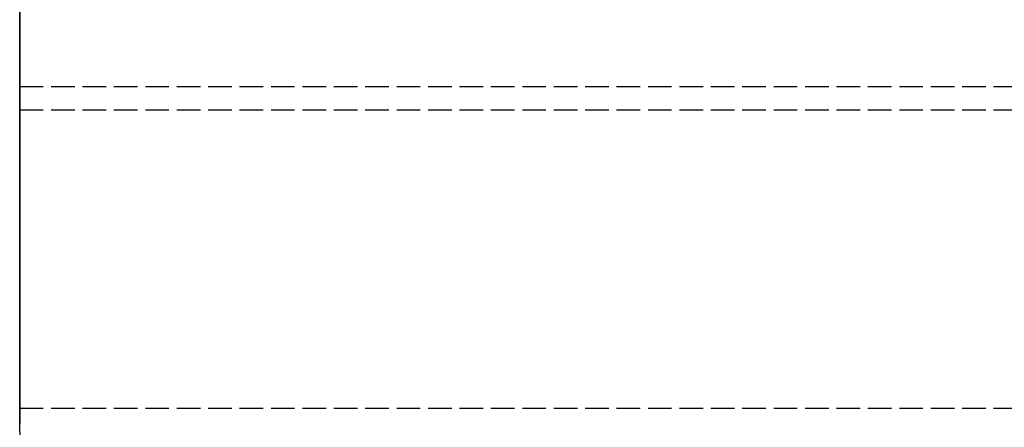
# Model space of a CAD drawing. Header units: millimetres. Extents: x 0 to 2050, y -94 to 94.
# Tile 2 of 16: x 0 to 63, y -48 to -22. Entities that reach past the tile are written whole.
import ezdxf

# ---------------------------------------------------------------- set-up
doc = ezdxf.new("R2010")
doc.units = ezdxf.units.MM
doc.header["$LTSCALE"] = 10
doc.linetypes.add('ALLCAD_Strich', pattern=[0.2, 0.15, -0.05])
doc.layers.add('BESCH_KONT_sich_schn_grun_2d', color=10, linetype='Continuous')
doc.layers.add('BESCH_KONT_sich_schn_seit_2d', color=160, linetype='Continuous')

msp = doc.modelspace()

# ---------------------------------------------------------------- linework, layer by layer
at = {"layer": 'BESCH_KONT_sich_schn_grun_2d', "linetype": 'ALLCAD_Strich'}
for p, q in [((0, 94), (0, -94)), ((0, -26), (2050, -26)), ((0, -27.5), (2050, -27.5)), ((0, -27.5), (2050, -27.5)), ((0, -46.5), (2050, -46.5))]:
    msp.add_line(p, q, dxfattribs=at)
at = {"layer": 'BESCH_KONT_sich_schn_seit_2d', "linetype": 'ALLCAD_Strich'}
for p, q in [((0, -94, 2360), (0, 94, 2360)), ((0, 94, 2410), (0, -94, 2410)), ((0, -45.5), (0, 45.5)), ((0, 25.5, 2), (0, -25.5, 2)), ((0, -19.5, 2353.5), (0, -26, 2353.5)), ((0, -26, 2351.5), (0, -19.5, 2351.5)), ((0, -25.5, 2), (0, -25.5, 17)), ((0, -25.5, 17), (0, -45.5, 17)), ((0, -27.5, 6), (0, -25.5, 6)), ((0, -26, 2345), (0, -26, 2351.5)), ((0, -26, 2353.5), (0, -26, 2360)), ((0, -26, 2360), (0, -27.5, 2360)), ((0, -27.5, 2345), (0, -26, 2345)), ((0, -27.5, 2360), (0, -27.5, 2345)), ((0, -27.5, 17), (0, -27.5, 2298.5)), ((0, -27.5, 2298.5), (0, -46.5, 2298.5)), ((0, -27.5, 2360), (0, -27.5, 2298.5)), ((0, -46.5, 2360), (0, -27.5, 2360)), ((0, -27.5), (0, -27.5, 17)), ((0, -27.5, 6), (0, -27.5)), ((0, -33.5, 11), (0, -37.5, 11)), ((0, -37.5, 6), (0, -33.5, 6)), ((0, -46.5), (0, -45.5)), ((0, -45.5), (0, -45.5, 17)), ((0, -46.5), (0, -46.5, 2298.5)), ((0, -46.5, 2298.5), (0, -46.5, 2360))]:
    msp.add_line(p, q, dxfattribs=at)
at = {"layer": 'BESCH_KONT_sich_schn_seit_2d', "linetype": 'ALLCAD_Strich', "extrusion": (1, 0, 0)}
for centre, start, end in [((-33.5, 8.5), 270, 90), ((-37.5, 8.5), 90, 270)]:
    msp.add_arc(centre, 2.5, start, end, dxfattribs=at)

doc.saveas('drawing.dxf')
